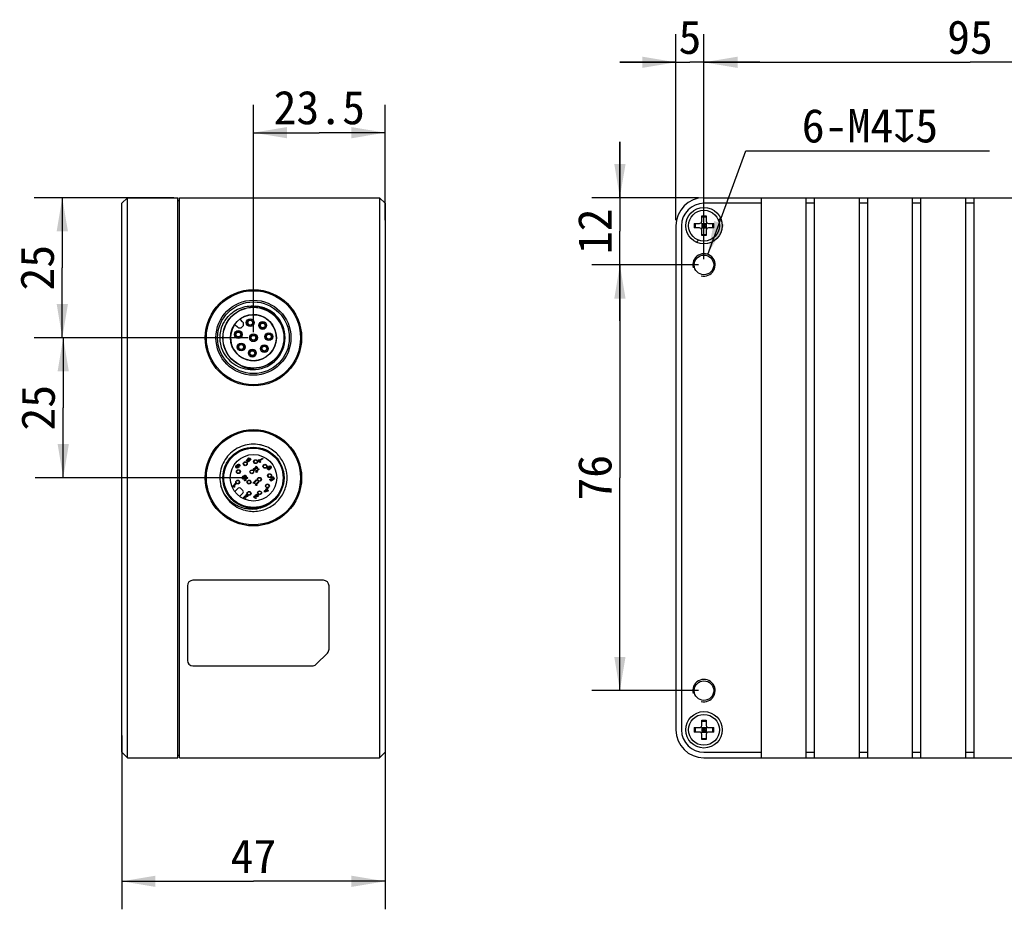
# Model space of a CAD drawing. Header units: millimetres. Extents: x 94 to 391, y 131 to 225.
# Tile 4 of 7: x 227 to 315, y 145 to 225. Entities that reach past the tile are written whole.
import ezdxf

# ---------------------------------------------------------------- set-up
doc = ezdxf.new("R2010")
doc.units = ezdxf.units.MM
doc.header["$LTSCALE"] = 23.1
doc.layers.get('0').update_dxf_attribs({"linetype": 'CONTINUOUS'})
for name, color, linetype in [('00_COMPONENTS', 7, 'CONTINUOUS'), ('03_ALL_AXES', 7, 'CONTINUOUS'), ('09_ALL_ROUNDS', 7, 'CONTINUOUS'), ('10_ALL_CHAMFER', 7, 'CONTINUOUS'), ('51__DRAFT_DIMS', 7, 'CONTINUOUS')]:
    doc.layers.add(name, color=color, linetype=linetype)
doc.styles.get("Standard").update_dxf_attribs({"font": 'simfang.ttf'})
doc.dimstyles.new('DIMSTYLE_2', dxfattribs={"dimtxt": 3, "dimasz": 3, "dimexe": 2.5, "dimexo": 0.5, "dimgap": 0.75, "dimtad": 1, "dimlfac": 2, "dimdsep": 46, "dimtxsty": 'STANDARD', "dimblk": '_FILLED', "dimblk1": '_FILLED', "dimblk2": '_FILLED', "dimcen": 0.09, "dimclrt": 3, "dimazin": 2, "dimtp": 0.3, "dimtm": 0.3, "dimtfac": 1, "dimtofl": 0, "dimtmove": 0, "dimatfit": 3, "dimldrblk": '_FILLED', "dimfxl": 1, "dimtolj": 1, "dimarcsym": 0})
doc.dimstyles.new('DIMSTYLE_3', dxfattribs={"dimtxt": 3, "dimasz": 3, "dimexe": 2.5, "dimexo": 0.5, "dimtad": 1, "dimlfac": 2, "dimdsep": 46, "dimtxsty": 'STANDARD', "dimblk": '_FILLED', "dimblk1": '_FILLED', "dimblk2": '_FILLED', "dimcen": 0.09, "dimclrt": 3, "dimazin": 2, "dimtp": 0.1, "dimtm": 0.1, "dimtfac": 1, "dimtofl": 0, "dimtmove": 0, "dimatfit": 1, "dimldrblk": '_FILLED', "dimfxl": 1, "dimtolj": 1, "dimarcsym": 0})
doc.dimstyles.new('DIMSTYLE_4', dxfattribs={"dimtxt": 3, "dimasz": 3, "dimexe": 2.5, "dimexo": 0.5, "dimgap": 0.75, "dimtad": 1, "dimlfac": 2, "dimdsep": 46, "dimtxsty": 'STANDARD', "dimblk": '_FILLED', "dimblk1": '_FILLED', "dimblk2": '_FILLED', "dimcen": 0.09, "dimclrt": 3, "dimazin": 2, "dimtp": 0.2, "dimtm": 0.2, "dimtfac": 1, "dimtofl": 0, "dimtmove": 0, "dimatfit": 3, "dimldrblk": '_FILLED', "dimfxl": 1, "dimtolj": 1, "dimarcsym": 0})
doc.dimstyles.new('DIMSTYLE_5', dxfattribs={"dimtxt": 3, "dimasz": 3, "dimexe": 2.5, "dimexo": 0.5, "dimgap": 0.75, "dimtad": 1, "dimlfac": 2, "dimdsep": 46, "dimtxsty": 'STANDARD', "dimblk": '_FILLED', "dimblk1": '_FILLED', "dimblk2": '_FILLED', "dimcen": 0.09, "dimclrt": 3, "dimazin": 2, "dimtp": 0.1, "dimtm": 0.1, "dimtfac": 1, "dimtofl": 0, "dimtmove": 0, "dimatfit": 3, "dimldrblk": '_FILLED', "dimfxl": 1, "dimtolj": 1, "dimarcsym": 0})

# ---------------------------------------------------------------- blocks, each defined once
blk = doc.blocks.new('_FILLED')
at = {"color": 0, "linetype": 'ByBlock'}
blk.add_solid([(0, 0), (-1, 0.167), (-1, -0.167)], dxfattribs=at)
blk = doc.blocks.new('*D4')
at = {"layer": '51__DRAFT_DIMS', "color": 4, "transparency": 16777216}
for p, q in [((236.019, 160.8), (236.019, 145.279)), ((259.519, 160.8), (259.519, 145.279)), ((236.019, 147.779), (247.769, 147.779)), ((259.519, 147.779), (247.769, 147.779))]:
    blk.add_line(p, q, dxfattribs=at)
at = {"layer": '51__DRAFT_DIMS', "color": 4, "transparency": 16777216, "xscale": 3, "yscale": 3, "zscale": 3, "rotation": 180}
blk.add_blockref('_FILLED', (236.019, 147.779), dxfattribs=at)
at = {"layer": '51__DRAFT_DIMS', "color": 4, "transparency": 16777216, "xscale": 3, "yscale": 3, "zscale": 3}
blk.add_blockref('_FILLED', (259.519, 147.779), dxfattribs=at)
at = {"layer": '51__DRAFT_DIMS', "color": 3, "transparency": 16777216, "insert": (247.769, 151.529), "char_height": 3, "width": 4.40625, "attachment_point": 2, "line_spacing_factor": 0.9}
blk.add_mtext('47', dxfattribs=at)
blk = doc.blocks.new('*D5')
at = {"layer": '51__DRAFT_DIMS', "color": 4, "transparency": 16777216}
for p, q in [((288.324, 203.739), (291.712, 212.979)), ((291.712, 212.979), (295.212, 212.979)), ((295.212, 212.979), (313.477, 212.979))]:
    blk.add_line(p, q, dxfattribs=at)
at = {"layer": '51__DRAFT_DIMS', "color": 4, "transparency": 16777216, "xscale": 3, "yscale": 3, "zscale": 3, "rotation": 249.8659788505}
blk.add_blockref('_FILLED', (288.324, 203.739), dxfattribs=at)
at = {"layer": '51__DRAFT_DIMS', "color": 3, "transparency": 16777216, "insert": (296.712, 216.729), "char_height": 3, "width": 15.26562, "attachment_point": 1, "line_spacing_factor": 0.9}
blk.add_mtext('6-M4\\fgdt;{\\fgdt;x}\\fFangSong;5', dxfattribs=at)
blk = doc.blocks.new('*D6')
at = {"layer": '51__DRAFT_DIMS', "color": 4, "transparency": 16777216}
for p, q in [((287.98, 203.3), (287.98, 223.386)), ((335.48, 203.3), (335.48, 223.386)), ((287.98, 220.886), (311.73, 220.886)), ((335.48, 220.886), (311.73, 220.886))]:
    blk.add_line(p, q, dxfattribs=at)
at = {"layer": '51__DRAFT_DIMS', "color": 4, "transparency": 16777216, "xscale": 3, "yscale": 3, "zscale": 3, "rotation": 180}
blk.add_blockref('_FILLED', (287.98, 220.886), dxfattribs=at)
at = {"layer": '51__DRAFT_DIMS', "color": 4, "transparency": 16777216, "xscale": 3, "yscale": 3, "zscale": 3}
blk.add_blockref('_FILLED', (335.48, 220.886), dxfattribs=at)
at = {"layer": '51__DRAFT_DIMS', "color": 3, "transparency": 16777216, "insert": (311.73, 224.636), "char_height": 3, "width": 4.40625, "attachment_point": 2, "line_spacing_factor": 0.9}
blk.add_mtext('95', dxfattribs=at)
blk = doc.blocks.new('*D8')
at = {"layer": '51__DRAFT_DIMS', "color": 4, "transparency": 16777216}
for p, q in [((287.48, 202.8), (277.979, 202.8)), ((280.479, 202.8), (280.479, 183.8)), ((280.479, 164.8), (280.479, 183.8)), ((287.48, 164.8), (277.979, 164.8))]:
    blk.add_line(p, q, dxfattribs=at)
at = {"layer": '51__DRAFT_DIMS', "color": 4, "transparency": 16777216, "xscale": 3, "yscale": 3, "zscale": 3}
for p, rotation in [((280.479, 202.8), 90), ((280.479, 164.8), 270)]:
    blk.add_blockref('_FILLED', p, dxfattribs=dict(at, rotation=rotation))
at = {"layer": '51__DRAFT_DIMS', "color": 3, "transparency": 16777216, "insert": (276.729, 183.8), "char_height": 3, "width": 4.40625, "attachment_point": 2, "rotation": 90, "line_spacing_factor": 0.9}
blk.add_mtext('76', dxfattribs=at)
blk = doc.blocks.new('*D9')
at = {"layer": '51__DRAFT_DIMS', "color": 4, "transparency": 16777216}
for p, q in [((280.479, 208.8), (280.479, 213.8)), ((280.479, 213.8), (280.479, 205.8)), ((287.48, 208.8), (277.979, 208.8)), ((280.479, 197.8), (280.479, 205.8)), ((287.48, 202.8), (277.979, 202.8)), ((280.479, 202.8), (280.479, 197.8))]:
    blk.add_line(p, q, dxfattribs=at)
at = {"layer": '51__DRAFT_DIMS', "color": 4, "transparency": 16777216, "xscale": 3, "yscale": 3, "zscale": 3}
for p, rotation in [((280.479, 208.8), 270), ((280.479, 202.8), 90)]:
    blk.add_blockref('_FILLED', p, dxfattribs=dict(at, rotation=rotation))
at = {"layer": '51__DRAFT_DIMS', "color": 3, "transparency": 16777216, "insert": (276.729, 205.8), "char_height": 3, "width": 4.40625, "attachment_point": 2, "rotation": 90, "line_spacing_factor": 0.9}
blk.add_mtext('12', dxfattribs=at)
blk = doc.blocks.new('*D10')
at = {"layer": '51__DRAFT_DIMS', "color": 4, "transparency": 16777216}
for p, q in [((285.48, 206.8), (285.48, 223.386)), ((287.98, 203.3), (287.98, 223.386)), ((285.48, 220.886), (280.48, 220.886)), ((280.48, 220.886), (286.73, 220.886)), ((292.98, 220.886), (286.73, 220.886)), ((287.98, 220.886), (292.98, 220.886))]:
    blk.add_line(p, q, dxfattribs=at)
at = {"layer": '51__DRAFT_DIMS', "color": 4, "transparency": 16777216, "xscale": 3, "yscale": 3, "zscale": 3}
blk.add_blockref('_FILLED', (285.48, 220.886), dxfattribs=at)
at = {"layer": '51__DRAFT_DIMS', "color": 4, "transparency": 16777216, "xscale": 3, "yscale": 3, "zscale": 3, "rotation": 180}
blk.add_blockref('_FILLED', (287.98, 220.886), dxfattribs=at)
at = {"layer": '51__DRAFT_DIMS', "color": 3, "transparency": 16777216, "insert": (286.73, 224.636), "char_height": 3, "width": 2.20312, "attachment_point": 2, "line_spacing_factor": 0.9}
blk.add_mtext('5', dxfattribs=at)
blk = doc.blocks.new('*D11')
at = {"layer": '51__DRAFT_DIMS', "color": 4, "transparency": 16777216}
for p, q in [((240.669, 208.8), (228.207, 208.8)), ((230.707, 208.8), (230.707, 202.55)), ((230.707, 196.3), (230.707, 202.55)), ((247.269, 196.3), (228.207, 196.3))]:
    blk.add_line(p, q, dxfattribs=at)
at = {"layer": '51__DRAFT_DIMS', "color": 4, "transparency": 16777216, "xscale": 3, "yscale": 3, "zscale": 3}
for p, rotation in [((230.707, 208.8), 90), ((230.707, 196.3), 270)]:
    blk.add_blockref('_FILLED', p, dxfattribs=dict(at, rotation=rotation))
at = {"layer": '51__DRAFT_DIMS', "color": 3, "transparency": 16777216, "insert": (226.957, 202.55), "char_height": 3, "width": 4.40625, "attachment_point": 2, "rotation": 90, "line_spacing_factor": 0.9}
blk.add_mtext('25', dxfattribs=at)
blk = doc.blocks.new('*D12')
at = {"layer": '51__DRAFT_DIMS', "color": 4, "transparency": 16777216}
for p, q in [((247.269, 196.3), (228.29, 196.3)), ((230.79, 196.3), (230.79, 190.05)), ((230.79, 183.8), (230.79, 190.05)), ((247.269, 183.8), (228.29, 183.8))]:
    blk.add_line(p, q, dxfattribs=at)
at = {"layer": '51__DRAFT_DIMS', "color": 4, "transparency": 16777216, "xscale": 3, "yscale": 3, "zscale": 3}
for p, rotation in [((230.79, 196.3), 90), ((230.79, 183.8), 270)]:
    blk.add_blockref('_FILLED', p, dxfattribs=dict(at, rotation=rotation))
at = {"layer": '51__DRAFT_DIMS', "color": 3, "transparency": 16777216, "insert": (227.04, 190.05), "char_height": 3, "width": 4.40625, "attachment_point": 2, "rotation": 90, "line_spacing_factor": 0.9}
blk.add_mtext('25', dxfattribs=at)
blk = doc.blocks.new('*D13')
at = {"layer": '51__DRAFT_DIMS', "color": 4, "transparency": 16777216}
for p, q in [((247.769, 196.8), (247.769, 217.104)), ((259.519, 206.8), (259.519, 217.104)), ((247.769, 214.604), (253.644, 214.604)), ((259.519, 214.604), (253.644, 214.604))]:
    blk.add_line(p, q, dxfattribs=at)
at = {"layer": '51__DRAFT_DIMS', "color": 4, "transparency": 16777216, "xscale": 3, "yscale": 3, "zscale": 3, "rotation": 180}
blk.add_blockref('_FILLED', (247.769, 214.604), dxfattribs=at)
at = {"layer": '51__DRAFT_DIMS', "color": 4, "transparency": 16777216, "xscale": 3, "yscale": 3, "zscale": 3}
blk.add_blockref('_FILLED', (259.519, 214.604), dxfattribs=at)
at = {"layer": '51__DRAFT_DIMS', "color": 3, "transparency": 16777216, "insert": (253.644, 218.354), "char_height": 3, "width": 8.8125, "attachment_point": 2, "line_spacing_factor": 0.9}
blk.add_mtext('23.5', dxfattribs=at)

msp = doc.modelspace()

# ---------------------------------------------------------------- linework, layer by layer
at = {"layer": '00_COMPONENTS', "color": 7}
for p, q in [((236.0185, 208.3001), (236.5185, 208.8001)), ((236.0185, 159.3001), (236.0185, 208.3001)), ((236.5185, 158.8001), (236.5185, 208.8001)), ((236.5185, 208.8001), (241.0185, 208.8001)), ((241.0185, 158.8001), (241.0185, 208.8001)), ((287.9799, 208.8001), (382.9799, 208.8001)), ((293.1049, 208.3001), (287.9799, 208.3001)), ((293.1049, 158.8001), (293.1049, 208.8001)), ((297.1049, 158.8001), (297.1049, 208.8001)), ((297.8549, 208.3001), (297.1049, 208.3001)), ((297.8549, 158.8001), (297.8549, 208.8001)), ((301.8549, 158.8001), (301.8549, 208.8001)), ((302.6049, 208.3001), (301.8549, 208.3001)), ((302.6049, 158.8001), (302.6049, 208.8001)), ((306.6049, 158.8001), (306.6049, 208.8001)), ((307.3549, 208.3001), (306.6049, 208.3001)), ((307.3549, 158.8001), (307.3549, 208.8001)), ((311.3549, 158.8001), (311.3549, 208.8001)), ((312.1049, 208.3001), (311.3549, 208.3001)), ((312.1049, 158.8001), (312.1049, 208.8001)), ((287.7213, 206.0415), (288.2385, 206.5587)), ((287.7213, 206.5587), (288.2385, 206.0415)), ((287.7799, 207.175), (287.8133, 207.1751)), ((287.7799, 206.7001), (287.7799, 207.175)), ((287.7799, 207.078), (288.1799, 207.078)), ((287.8133, 207.1751), (287.9799, 207.1751)), ((287.9799, 207.1751), (288.1799, 207.175)), ((288.1799, 207.175), (288.1799, 206.7001)), ((285.4799, 206.3001), (285.4799, 161.3001)), ((285.9799, 206.3001), (285.9799, 161.3001)), ((287.105, 206.5001), (287.1049, 206.4556)), ((287.105, 206.5001), (287.5799, 206.5001)), ((287.5799, 206.1001), (287.105, 206.1001)), ((287.202, 206.5001), (287.202, 206.1001)), ((287.7799, 206.5001), (287.7799, 206.1001)), ((287.7799, 206.5001), (288.1799, 206.5001)), ((287.7799, 206.3001), (288.1799, 206.3001)), ((287.7799, 206.1001), (288.1799, 206.1001)), ((287.7799, 205.4252), (287.7799, 205.9001)), ((287.9799, 206.5001), (287.9799, 206.1001)), ((288.1799, 206.5001), (288.1799, 206.1001)), ((288.1799, 205.9001), (288.1799, 205.4252)), ((288.3799, 206.5001), (288.8548, 206.5001)), ((288.8548, 206.1001), (288.3799, 206.1001)), ((288.7577, 206.5001), (288.7577, 206.1001)), ((288.8548, 206.1001), (288.8548, 206.1446)), ((287.7799, 205.5223), (288.1799, 205.5223)), ((287.9799, 205.4251), (287.7799, 205.4252)), ((288.1465, 205.4252), (287.9799, 205.4251)), ((288.1799, 205.4252), (288.1465, 205.4252)), ((246.8051, 197.7232), (246.6092, 197.9191)), ((247.6616, 197.7598), (247.7002, 197.768)), ((246.1496, 197.4594), (246.3455, 197.2636)), ((246.7698, 197.2636), (246.8051, 197.2989)), ((247.2339, 197.6689), (247.2726, 197.6771)), ((247.3038, 197.5304), (247.2651, 197.5221)), ((247.7314, 197.6213), (247.6927, 197.613)), ((248.3921, 197.458), (248.3605, 197.4818)), ((248.4508, 197.6016), (248.4824, 197.5778)), ((248.7413, 197.1949), (248.7097, 197.2187)), ((248.8, 197.3385), (248.8315, 197.3147)), ((246.3007, 196.3684), (246.3089, 196.4071)), ((246.3916, 196.7961), (246.3998, 196.8347)), ((246.4556, 196.3759), (246.4474, 196.3372)), ((246.5465, 196.8036), (246.5383, 196.7649)), ((247.547, 196.1846), (247.5749, 196.2126)), ((247.681, 196.1065), (247.653, 196.0785)), ((247.8561, 196.4937), (247.8841, 196.5217)), ((247.9901, 196.4156), (247.9622, 196.3877)), ((249.0515, 196.5891), (249.0488, 196.6286)), ((249.082, 196.153), (249.0793, 196.1925)), ((249.1984, 196.6391), (249.2011, 196.5996)), ((249.2289, 196.2029), (249.2316, 196.1635)), ((246.4909, 195.5863), (246.4671, 195.6179)), ((246.5869, 195.7081), (246.6107, 195.6765)), ((246.754, 195.2371), (246.7302, 195.2687)), ((246.85, 195.359), (246.8738, 195.3274)), ((248.5192, 195.2123), (248.5472, 195.2403)), ((248.6533, 195.1342), (248.6253, 195.1063)), ((248.8284, 195.5215), (248.8563, 195.5494)), ((248.9624, 195.4434), (248.9344, 195.4154)), ((247.4691, 194.8675), (247.4296, 194.8703)), ((247.4401, 195.0199), (247.4795, 195.0172)), ((247.9052, 194.837), (247.8657, 194.8398)), ((247.8762, 194.9894), (247.9157, 194.9867)), ((249.2181, 194.8505), (249.216, 194.8485)), ((248.5634, 185.5367), (248.6201, 185.48)), ((246.5352, 184.8123), (246.4806, 184.8669)), ((247.943, 184.332), (248.2227, 184.6117)), ((247.9567, 184.78), (248.0056, 184.8288)), ((248.0538, 184.6829), (247.9567, 184.78)), ((248.0056, 184.8288), (248.1584, 184.676)), ((248.2668, 184.5676), (248.0742, 184.3749)), ((248.1864, 185.3638), (248.2289, 185.4063)), ((248.3834, 185.1668), (248.1864, 185.3638)), ((248.2227, 184.6117), (248.2668, 184.5676)), ((248.2943, 185.3535), (248.4334, 185.2145)), ((248.4334, 185.2145), (248.3834, 185.1668)), ((249.0167, 184.7083), (249.0714, 184.6535)), ((246.9425, 183.5648), (247.2222, 183.8445)), ((247.2663, 183.8003), (247.0736, 183.6077)), ((247.2222, 183.8445), (247.2663, 183.8003)), ((247.9322, 184.5405), (247.9751, 184.4977)), ((247.9793, 184.2957), (247.943, 184.332)), ((248.0742, 184.3749), (248.1275, 184.3217)), ((248.0889, 184.2831), (248.0826, 184.2894)), ((248.1275, 184.3217), (248.0889, 184.2831)), ((249.2106, 183.6396), (249.257, 183.6861)), ((249.257, 183.6861), (249.3709, 183.5722)), ((249.5923, 183.6581), (249.5371, 183.7132)), ((245.8963, 183.034), (246.176, 183.3137)), ((245.9417, 182.9887), (245.8963, 183.034)), ((246.2312, 183.2586), (246.0386, 183.0659)), ((246.0386, 183.0659), (246.1051, 182.9994)), ((246.0665, 182.9608), (246.0586, 182.9686)), ((246.1051, 182.9994), (246.0665, 182.9608)), ((246.1046, 182.5604), (246.4074, 182.8632)), ((246.176, 183.3137), (246.2312, 183.2586)), ((246.6195, 182.8632), (246.8316, 182.6511)), ((246.9787, 183.5285), (246.9425, 183.5648)), ((247.0736, 183.6077), (247.1269, 183.5545)), ((247.0883, 183.5158), (247.082, 183.5221)), ((247.1269, 183.5545), (247.0883, 183.5158)), ((247.736, 183.3369), (248.0157, 183.6166)), ((247.7722, 183.3007), (247.736, 183.3369)), ((248.0598, 183.5725), (247.8672, 183.3799)), ((247.8672, 183.3799), (247.9204, 183.3266)), ((247.8818, 183.288), (247.8755, 183.2943)), ((247.9204, 183.3266), (247.8818, 183.288)), ((247.9112, 183.1617), (248.1909, 183.4414)), ((247.9474, 183.1255), (247.9112, 183.1617)), ((248.0157, 183.6166), (248.0598, 183.5725)), ((248.235, 183.3973), (248.0424, 183.2047)), ((248.0424, 183.2047), (248.0956, 183.1514)), ((248.057, 183.1128), (248.0507, 183.1191)), ((248.0956, 183.1514), (248.057, 183.1128)), ((248.1909, 183.4414), (248.235, 183.3973)), ((248.8743, 182.7959), (248.9173, 182.8388)), ((248.9173, 182.8388), (248.9484, 182.8077)), ((248.9484, 182.8077), (249.0102, 182.8696)), ((249.0654, 182.8144), (249.0035, 182.7526)), ((249.0102, 182.8696), (249.0654, 182.8144)), ((249.3642, 183.4859), (249.2106, 183.6396)), ((249.5371, 183.6203), (249.3642, 183.4859)), ((249.3709, 183.5722), (249.4414, 183.623)), ((249.4903, 183.6719), (249.5371, 183.6203)), ((246.8316, 182.4389), (246.5288, 182.1362)), ((247.0757, 182.0454), (247.1185, 182.0025)), ((247.1002, 182.2848), (247.149, 182.3337)), ((247.1972, 182.1878), (247.1002, 182.2848)), ((247.149, 182.3337), (247.3019, 182.1808)), ((247.9859, 182.0434), (248.0371, 181.9922)), ((247.9965, 182.0887), (247.9879, 182.0973)), ((248.0359, 182.1281), (247.9965, 182.0887)), ((248.1458, 182.0914), (248.0923, 182.145)), ((248.7305, 182.5899), (248.9055, 182.7648)), ((248.7932, 182.5272), (248.7305, 182.5899)), ((249.0662, 182.5946), (248.7932, 182.5272)), ((248.8379, 182.5893), (249.0303, 182.6399)), ((248.9055, 182.7648), (248.8743, 182.7959)), ((249.0303, 182.6399), (248.9606, 182.7096)), ((249.0035, 182.7526), (249.1138, 182.6423)), ((249.1138, 182.6423), (249.0662, 182.5946)), ((287.7799, 162.175), (287.8133, 162.1751)), ((287.7799, 161.7001), (287.7799, 162.175)), ((287.7799, 162.078), (288.1799, 162.078)), ((287.8133, 162.1751), (287.9799, 162.1751)), ((287.9799, 162.1751), (288.1799, 162.175)), ((288.1799, 162.175), (288.1799, 161.7001)), ((287.105, 161.5001), (287.1049, 161.4556)), ((287.105, 161.5001), (287.5799, 161.5001)), ((287.5799, 161.1001), (287.105, 161.1001)), ((287.202, 161.5001), (287.202, 161.1001)), ((287.7213, 161.5587), (288.2385, 161.0415)), ((287.7213, 161.0415), (288.2385, 161.5587)), ((287.7799, 161.5001), (287.7799, 161.1001)), ((287.7799, 161.5001), (288.1799, 161.5001)), ((287.7799, 161.3001), (288.1799, 161.3001)), ((287.7799, 161.1001), (288.1799, 161.1001)), ((287.7799, 160.4252), (287.7799, 160.9001)), ((287.9799, 161.5001), (287.9799, 161.1001)), ((288.1799, 161.5001), (288.1799, 161.1001)), ((288.1799, 160.9001), (288.1799, 160.4252)), ((288.3799, 161.5001), (288.8548, 161.5001)), ((288.8548, 161.1001), (288.3799, 161.1001)), ((288.7577, 161.5001), (288.7577, 161.1001)), ((288.8548, 161.1001), (288.8548, 161.1446)), ((287.7799, 160.5223), (288.1799, 160.5223)), ((287.9799, 160.4251), (287.7799, 160.4252)), ((288.1465, 160.4252), (287.9799, 160.4251)), ((288.1799, 160.4252), (288.1465, 160.4252)), ((236.0185, 159.3001), (236.5185, 158.8001)), ((287.9799, 159.3001), (293.1049, 159.3001)), ((297.1049, 159.3001), (297.8549, 159.3001)), ((301.8549, 159.3001), (302.6049, 159.3001)), ((306.6049, 159.3001), (307.3549, 159.3001)), ((311.3549, 159.3001), (312.1049, 159.3001)), ((236.5185, 158.8001), (241.0185, 158.8001)), ((287.9799, 158.8001), (382.9799, 158.8001))]:
    msp.add_line(p, q, dxfattribs=at)
at = {"layer": '00_COMPONENTS', "color": 4}
for p, q in [((289.2644, 206.7846), (289.4571, 206.9773)), ((287.3027, 204.8229), (287.4954, 205.0156))]:
    msp.add_line(p, q, dxfattribs=at)
at = {"layer": '00_COMPONENTS', "color": 7}
for centre, radius in [((287.9799, 206.3001), 1.625), ((287.9799, 206.3001), 1.375), ((287.9799, 202.8001), 0.875), ((247.7685, 196.3001), 4.2), ((247.7685, 196.3001), 3.35), ((247.7685, 196.3001), 3.2), ((247.7685, 196.3001), 2.7292), ((247.7685, 196.3001), 2.7146), ((247.7685, 196.3001), 2.0531), ((247.4827, 197.6451), 0.35), ((247.4827, 197.6451), 0.25), ((247.4827, 197.6451), 0.2125), ((248.596, 197.3982), 0.35), ((246.4236, 196.586), 0.35), ((248.596, 197.3982), 0.25), ((248.596, 197.3982), 0.2125), ((246.4236, 196.586), 0.25), ((246.4236, 196.586), 0.2125), ((247.7685, 196.3001), 0.35), ((247.7685, 196.3001), 0.25), ((247.7685, 196.3001), 0.2125), ((249.1402, 196.396), 0.35), ((249.1402, 196.396), 0.25), ((249.1402, 196.396), 0.2125), ((246.6704, 195.4726), 0.35), ((246.6704, 195.4726), 0.25), ((246.6704, 195.4726), 0.2125), ((247.6726, 194.9285), 0.35), ((247.6726, 194.9285), 0.25), ((247.6726, 194.9285), 0.2125), ((248.7408, 195.3278), 0.35), ((248.7408, 195.3278), 0.25), ((248.7408, 195.3278), 0.2125), ((247.7685, 183.8001), 4.2), ((247.7685, 183.8001), 2.7292), ((247.7685, 183.8001), 2.65), ((247.7685, 183.8001), 2.075), ((247.0381, 185.0527), 0.175), ((247.0381, 185.0527), 0.15), ((247.9547, 185.2381), 0.175), ((247.9547, 185.2381), 0.15), ((248.7939, 184.8254), 0.175), ((248.7939, 184.8254), 0.15), ((246.4253, 184.3462), 0.175), ((246.4253, 184.3462), 0.15), ((247.6262, 184.3314), 0.175), ((247.6262, 184.3314), 0.15), ((248.2998, 183.6578), 0.175), ((248.2998, 183.6578), 0.15), ((249.2066, 183.9862), 0.175), ((249.2066, 183.9862), 0.15), ((246.3713, 183.4126), 0.175), ((246.3713, 183.4126), 0.15), ((247.3796, 183.4112), 0.175), ((247.3796, 183.4112), 0.15), ((249.0211, 183.0696), 0.175), ((249.0211, 183.0696), 0.15), ((247.3811, 182.4029), 0.175), ((247.3811, 182.4029), 0.15), ((248.3147, 182.4569), 0.175), ((248.3147, 182.4569), 0.15), ((287.9799, 164.8001), 0.875), ((287.9799, 161.3001), 1.625), ((287.9799, 161.3001), 1.375)]:
    msp.add_circle(centre, radius, dxfattribs=at)
for centre, radius, start, end in [((287.9799, 206.3001), 2.5, 90, 180), ((287.9799, 206.3001), 2, 90, 180), ((287.5799, 206.7001), 0.2, 270, 360), ((288.3799, 206.7001), 0.2, 180, 270), ((423.362, 206.2996), 136.2572, 179.93441, 180.083896), ((287.5799, 205.9001), 0.2, 0, 90), ((288.3799, 205.9001), 0.2, 90, 180), ((152.5977, 206.3006), 136.2572, 359.93441, 0.083896), ((247.7685, 196.3001), 2.8293, 273.479354, 86.520646), ((247.6981, 196.1816), 2.9834, 141.489268, 151.499975), ((247.6816, 196.1933), 2.9632, 140.969468, 141.466749), ((246.6446, 197.9544), 0.05, 124.193077, 225), ((247.7685, 196.3001), 2.05, 315, 124.193077), ((247.7687, 196.3001), 3.0001, 157.50099, 202.49892), ((247.7675, 196.3001), 2.9991, 156.013239, 157.491966), ((247.7042, 196.1778), 2.9905, 154.659783, 154.861296), ((247.7092, 196.1753), 2.9961, 151.809546, 154.659007), ((247.7745, 196.297), 3.0067, 154.444728, 156.01329), ((247.7771, 196.2958), 3.0095, 154.234136, 154.444949), ((247.7775, 196.2956), 3.01, 154.017023, 154.234136), ((247.711, 196.1744), 2.9981, 151.496626, 151.809886), ((247.7785, 196.2951), 3.0111, 152.526061, 154.016953), ((247.7685, 196.3001), 2.05, 145.806923, 314.917122), ((246.1143, 197.4241), 0.05, 45, 145.806923), ((246.5576, 197.4757), 0.3, 225, 315), ((246.593, 197.511), 0.3, 315, 45), ((247.956, 196.2853), 2.8093, 266.173366, 269.678149), ((247.7704, 183.8097), 2.9902, 76.526912, 79.416092), ((247.7681, 183.7997), 3.0005, 74.640033, 76.527547), ((246.5134, 182.7571), 0.15, 45, 135), ((246.7256, 182.545), 0.15, 315, 44.999995), ((247.7694, 183.8034), 3.0033, 255.696747, 257.558661), ((287.9799, 161.3001), 2.5, 180, 270), ((287.9799, 161.3001), 2, 180, 270), ((423.362, 161.2996), 136.2572, 179.93441, 180.083896), ((287.5799, 161.7001), 0.2, 270, 360), ((287.5799, 160.9001), 0.2, 0, 90), ((288.3799, 161.7001), 0.2, 180, 270), ((288.3799, 160.9001), 0.2, 90, 180), ((152.5977, 161.3006), 136.2572, 359.93441, 0.083896)]:
    msp.add_arc(centre, radius, start, end, dxfattribs=at)
at = {"layer": '00_COMPONENTS', "color": 4}
for centre in [(287.9799, 202.8001), (287.9799, 164.8001)]:
    msp.add_arc(centre, 1, 255, 195, dxfattribs=at)
at = {"layer": '00_COMPONENTS', "color": 7}
for points, knots in [([(245.3798, 198.0593), (245.5311, 198.246), (245.8811, 198.5839), (246.5128, 198.9462), (247.2146, 199.1415), (247.7013, 199.1504), (247.9403, 199.1242)], [0, 0, 0, 0, 0.2500107, 0.5000226, 0.7500104, 1, 1, 1, 1]), ([(247.9403, 199.1242), (248.1686, 199.1062), (248.6227, 199.014), (249.2487, 198.7156), (249.6951, 198.3468), (249.9893, 197.9939), (250.238, 197.6076), (250.4561, 197.0713), (250.5349, 196.4977), (250.5116, 196.0388), (250.4313, 195.5866), (250.3071, 195.261), (250.1993, 195.059)], [0, 0, 0, 0, 0.1249528, 0.2498918, 0.3748351, 0.4374259, 0.5000163, 0.6249546, 0.7498917, 0.8124818, 0.8750654, 1, 1, 1, 1]), ([(244.9969, 195.1521), (245.1243, 194.8804), (245.4637, 194.3723), (246.1772, 193.801), (247.0309, 193.4739), (247.6421, 193.4434), (247.9403, 193.4761)], [0, 0, 0, 0, 0.2500419, 0.500053, 0.7500383, 1, 1, 1, 1]), ([(247.7685, 193.4823), (247.5516, 193.4968), (247.1195, 193.5766), (246.7181, 193.7557), (246.5316, 193.8673)], [0, 0, 0, 0, 0.5000341, 1, 1, 1, 1]), ([(248.3197, 186.7491), (248.0752, 186.7947), (247.5725, 186.825), (246.8324, 186.683), (246.1497, 186.3629), (245.5673, 185.884), (245.1211, 185.2763), (244.8387, 184.5771), (244.7373, 183.8303), (244.7953, 183.3301), (244.8542, 183.0884)], [0, 0, 0, 0, 0.1249996, 0.2499984, 0.3749976, 0.4999986, 0.6249915, 0.749992, 0.874997, 1, 1, 1, 1]), ([(247.1223, 180.8706), (247.3107, 180.8291), (247.6965, 180.7823), (248.468, 180.8381), (249.3911, 181.1873), (250.2556, 181.9909), (250.754, 183.0615), (250.8122, 184.2409), (250.4224, 185.355), (249.7684, 186.0942), (249.112, 186.5033), (248.7488, 186.6419), (248.5628, 186.693)], [0, 0, 0, 0, 0.0627161, 0.125435, 0.2502923, 0.3751466, 0.4999981, 0.6248474, 0.7497045, 0.8745615, 0.9372813, 1, 1, 1, 1]), ([(246.3504, 184.8935), (246.351, 184.8936), (246.3831, 184.9004), (246.41, 184.8832), (246.4289, 184.8643)], [0, 0, 0, 0, 0.0171929, 1, 1, 1, 1]), ([(249.0769, 184.5945), (249.1128, 184.5586), (249.1628, 184.5918), (249.2015, 184.6267), (249.2021, 184.6273)], [0, 0, 0, 0, 0.9837041, 1, 1, 1, 1]), ([(249.2021, 184.6275), (249.2015, 184.6274), (249.1835, 184.6244), (249.1557, 184.6252), (249.1246, 184.6563)], [0, 0, 0, 0, 0.0352244, 1, 1, 1, 1]), ([(249.3832, 181.5997), (249.2306, 181.4755), (248.8663, 181.2389), (248.2261, 181.0127), (247.5038, 180.952), (246.7808, 181.0778), (246.105, 181.3863), (245.5222, 181.8616), (245.0965, 182.4447), (244.9151, 182.8809), (244.8542, 183.0884)], [0, 0, 0, 0, 0.1100002, 0.2400002, 0.3700002, 0.5000002, 0.6300002, 0.7600002, 0.8900002, 1, 1, 1, 1]), ([(244.8789, 182.9944), (244.9491, 182.7424), (245.1569, 182.2546), (245.6469, 181.6306), (246.2817, 181.1548), (246.7739, 180.9578), (247.0274, 180.8932)], [0, 0, 0, 0, 0.2499985, 0.4999964, 0.7499973, 1, 1, 1, 1]), ([(247.846, 182.1596), (247.8744, 182.1879), (247.9104, 182.1879), (247.9335, 182.179), (247.9338, 182.1788)], [0, 0, 0, 0, 0.983889, 1, 1, 1, 1]), ([(247.934, 182.1791), (247.9339, 182.1794), (247.9269, 182.1914), (247.9087, 182.2395), (247.9563, 182.2872)], [0, 0, 0, 0, 0.0256905, 1, 1, 1, 1]), ([(248.9606, 182.7096), (248.8928, 182.6419), (248.8445, 182.596), (248.8381, 182.5895), (248.8379, 182.5892)], [0, 0, 0, 0, 0.9279032, 1, 1, 1, 1])]:
    msp.add_open_spline(points, degree=3, knots=knots, dxfattribs=at)
for points in [[(247.1758, 185.4146), (247.1999, 185.4386), (247.2302, 185.4493), (247.2645, 185.4386)], [(247.2645, 185.4386), (247.2511, 185.4788), (247.2538, 185.5115), (247.2901, 185.5478)], [(247.2901, 185.5478), (247.3255, 185.5832), (247.4035, 185.6155), (247.4776, 185.5415)], [(247.3492, 185.4934), (247.3295, 185.4737), (247.3157, 185.4394), (247.3464, 185.4087)], [(247.4331, 185.4977), (247.4043, 185.5265), (247.3685, 185.5127), (247.3492, 185.4934)], [(247.4291, 185.4126), (247.4559, 185.4394), (247.4583, 185.4725), (247.4331, 185.4977)], [(247.4776, 185.5415), (247.5497, 185.4694), (247.5276, 185.3977), (247.4894, 185.3595)], [(248.2289, 185.4063), (248.2849, 185.4087), (248.4361, 185.4229), (248.5634, 185.5367)], [(248.6201, 185.48), (248.5023, 185.374), (248.3432, 185.3551), (248.2943, 185.3535)], [(246.2303, 184.687), (246.1334, 184.7839), (246.2362, 184.8899), (246.2756, 184.9293)], [(246.4261, 184.6921), (246.3576, 184.6236), (246.2851, 184.6323), (246.2303, 184.687)], [(246.2855, 184.8257), (246.2536, 184.7938), (246.2477, 184.7603), (246.276, 184.7319)], [(246.2756, 184.9293), (246.384, 185.0376), (246.4702, 185.0215), (246.5207, 184.971)], [(246.276, 184.7319), (246.2902, 184.7178), (246.3229, 184.6992), (246.3631, 184.7394)], [(246.3729, 184.832), (246.3536, 184.8513), (246.3186, 184.8588), (246.2855, 184.8257)], [(246.4761, 184.9273), (246.4531, 184.9504), (246.4104, 184.9538), (246.3504, 184.8938)], [(246.3631, 184.7394), (246.4052, 184.7816), (246.3938, 184.8111), (246.3729, 184.832)], [(246.4289, 184.8643), (246.4825, 184.8107), (246.473, 184.739), (246.4261, 184.6921)], [(246.4805, 184.867), (246.4971, 184.8896), (246.4932, 184.9103), (246.4761, 184.9273)], [(246.5207, 184.971), (246.5683, 184.9234), (246.575, 184.8615), (246.5352, 184.8123)], [(247.1916, 185.2531), (247.1337, 185.311), (247.1372, 185.376), (247.1758, 185.4146)], [(247.2094, 185.2376), (247.2033, 185.2422), (247.1973, 185.2474), (247.1916, 185.2531)], [(247.2464, 185.2176), (247.2337, 185.222), (247.2212, 185.2288), (247.2094, 185.2376)], [(247.2345, 185.3677), (247.2133, 185.3465), (247.2145, 185.3185), (247.2322, 185.3008)], [(247.2322, 185.3008), (247.257, 185.276), (247.2842, 185.2771), (247.3047, 185.2976)], [(247.3035, 185.3681), (247.2818, 185.3898), (247.2546, 185.3878), (247.2345, 185.3677)], [(247.3551, 185.2425), (247.3237, 185.2111), (247.2839, 185.2044), (247.2464, 185.2176)], [(247.3047, 185.2976), (247.3212, 185.3142), (247.3271, 185.3445), (247.3035, 185.3681)], [(247.3464, 185.4087), (247.3665, 185.3886), (247.3988, 185.3823), (247.4291, 185.4126)], [(247.376, 185.3311), (247.387, 185.298), (247.3811, 185.2685), (247.3551, 185.2425)], [(247.4894, 185.3595), (247.4752, 185.3453), (247.4382, 185.3083), (247.376, 185.3311)], [(247.7714, 184.545), (247.7712, 184.5751), (247.7847, 184.6073), (247.8144, 184.637)], [(247.8144, 184.637), (247.8625, 184.6851), (247.9118, 184.6846), (247.9522, 184.6817)], [(247.8566, 184.591), (247.8381, 184.5724), (247.8263, 184.5417), (247.8477, 184.5203)], [(247.9953, 184.6169), (247.9184, 184.6206), (247.8881, 184.6225), (247.8566, 184.591)], [(247.9522, 184.6817), (248.0077, 184.6778), (248.0358, 184.6749), (248.0538, 184.6829)], [(248.1584, 184.676), (248.1241, 184.6448), (248.088, 184.6125), (247.9953, 184.6169)], [(248.9897, 184.6295), (248.9895, 184.6598), (248.9922, 184.6736), (249.0167, 184.7083)], [(249.0289, 184.5543), (249.0175, 184.5657), (248.9899, 184.6019), (248.9897, 184.6295)], [(249.2794, 184.5968), (249.2262, 184.5436), (249.1258, 184.4574), (249.0289, 184.5543)], [(249.0714, 184.6535), (249.0572, 184.6362), (249.0565, 184.6149), (249.0769, 184.5945)], [(249.1246, 184.6563), (249.0667, 184.7142), (249.0836, 184.7863), (249.1254, 184.8281)], [(249.1254, 184.8281), (249.1865, 184.8891), (249.2648, 184.8927), (249.3188, 184.8387)], [(249.1853, 184.7776), (249.1498, 184.7422), (249.1612, 184.7079), (249.1786, 184.6906)], [(249.1786, 184.6906), (249.1995, 184.6697), (249.2337, 184.6614), (249.2688, 184.6965)], [(249.2771, 184.7922), (249.257, 184.8123), (249.2231, 184.8154), (249.1853, 184.7776)], [(249.2688, 184.6965), (249.2991, 184.7268), (249.3035, 184.7658), (249.2771, 184.7922)], [(249.3188, 184.8387), (249.4035, 184.754), (249.3491, 184.6665), (249.2794, 184.5968)], [(246.7988, 183.7085), (246.7461, 183.7611), (246.7665, 183.8313), (246.8646, 183.9294)], [(247.0197, 183.7743), (246.9216, 183.6763), (246.8514, 183.6559), (246.7988, 183.7085)], [(246.91, 183.884), (246.8379, 183.8119), (246.8177, 183.7778), (246.8429, 183.7526)], [(246.8429, 183.7526), (246.8681, 183.7274), (246.9022, 183.7476), (246.9743, 183.8197)], [(246.8646, 183.9294), (246.9627, 184.0275), (247.0333, 184.0483), (247.0859, 183.9957)], [(247.0418, 183.9515), (247.0166, 183.9767), (246.9821, 183.9561), (246.91, 183.884)], [(246.9743, 183.8197), (247.0464, 183.8918), (247.067, 183.9263), (247.0418, 183.9515)], [(247.0859, 183.9957), (247.1386, 183.943), (247.1178, 183.8724), (247.0197, 183.7743)], [(247.7889, 184.4891), (247.7776, 184.5059), (247.7714, 184.525), (247.7714, 184.545)], [(247.8031, 184.4719), (247.7977, 184.4773), (247.793, 184.483), (247.7889, 184.4891)], [(247.9751, 184.4977), (247.8841, 184.4067), (247.8229, 184.4521), (247.8031, 184.4719)], [(247.8477, 184.5203), (247.8786, 184.4894), (247.9114, 184.5204), (247.9322, 184.5405)], [(248.0826, 184.2894), (248.04, 184.3319), (248.0011, 184.3157), (247.9793, 184.2957)], [(249.376, 183.6577), (249.3386, 183.6951), (249.3173, 183.7684), (249.3815, 183.8326)], [(249.3815, 183.8326), (249.4197, 183.8708), (249.5013, 183.9138), (249.5836, 183.8314)], [(249.4422, 183.7798), (249.4174, 183.755), (249.404, 183.718), (249.4331, 183.6888)], [(249.4331, 183.6888), (249.4406, 183.6813), (249.4599, 183.6628), (249.4903, 183.6719)], [(249.5363, 183.7905), (249.51, 183.8168), (249.4721, 183.8098), (249.4422, 183.7798)], [(249.5371, 183.7132), (249.5576, 183.7385), (249.5608, 183.766), (249.5363, 183.7905)], [(249.5836, 183.8314), (249.6273, 183.7877), (249.6459, 183.7172), (249.5923, 183.6581)], [(246.0586, 182.9686), (246.0055, 183.0218), (245.9637, 183.0084), (245.9417, 182.9887)], [(247.082, 183.5221), (247.0394, 183.5647), (247.0005, 183.5485), (246.9787, 183.5285)], [(247.8755, 183.2943), (247.833, 183.3369), (247.794, 183.3206), (247.7722, 183.3007)], [(248.0507, 183.1191), (248.0082, 183.1616), (247.9693, 183.1454), (247.9474, 183.1255)], [(249.4414, 183.623), (249.4241, 183.6262), (249.4032, 183.6305), (249.376, 183.6577)], [(246.9465, 181.9768), (246.9037, 182.0196), (246.9012, 182.0852), (246.9579, 182.1419)], [(247.1185, 182.0025), (247.0275, 181.9116), (246.9664, 181.9569), (246.9465, 181.9768)], [(246.9579, 182.1419), (247.0059, 182.19), (247.0553, 182.1895), (247.0956, 182.1866)], [(247, 182.0958), (246.9815, 182.0773), (246.9697, 182.0466), (246.9911, 182.0252)], [(246.9911, 182.0252), (247.022, 181.9943), (247.0549, 182.0252), (247.0757, 182.0454)], [(247.1388, 182.1218), (247.0618, 182.1255), (247.0315, 182.1273), (247, 182.0958)], [(247.0956, 182.1866), (247.1511, 182.1827), (247.1792, 182.1798), (247.1972, 182.1878)], [(247.3019, 182.1808), (247.2676, 182.1497), (247.2314, 182.1173), (247.1388, 182.1218)], [(247.8547, 181.9949), (247.8173, 182.0323), (247.787, 182.1005), (247.846, 182.1596)], [(248.0371, 181.9922), (247.9847, 181.9398), (247.9177, 181.9319), (247.8547, 181.9949)], [(247.9032, 182.1064), (247.8929, 182.0962), (247.872, 182.0658), (247.9024, 182.0355)], [(247.9024, 182.0355), (247.9402, 181.9977), (247.976, 182.0335), (247.9859, 182.0434)], [(247.9879, 182.0973), (247.9713, 182.1139), (247.9394, 182.1426), (247.9032, 182.1064)], [(247.9563, 182.2872), (247.9978, 182.3287), (248.0539, 182.3366), (248.1033, 182.3108)], [(248.0131, 182.2305), (247.9749, 182.1923), (248.0103, 182.1537), (248.0359, 182.1281)], [(248.1005, 182.2352), (248.0785, 182.2573), (248.0442, 182.2616), (248.0131, 182.2305)], [(248.0923, 182.145), (248.1071, 182.1597), (248.1379, 182.1979), (248.1005, 182.2352)], [(248.1033, 182.3108), (248.1168, 182.3037), (248.1298, 182.2942), (248.1419, 182.2821)], [(248.1419, 182.2821), (248.1683, 182.2557), (248.2333, 182.1789), (248.1458, 182.0914)]]:
    msp.add_open_spline(points, degree=3, dxfattribs=at)
at = {"layer": '03_ALL_AXES', "color": 7}
for p, q in [((241.0185, 208.5501), (241.1685, 208.5501)), ((241.1685, 158.8001), (241.1685, 208.8001)), ((241.1685, 208.8001), (259.0185, 208.8001)), ((241.0185, 159.0501), (241.1685, 159.0501)), ((241.1685, 158.8001), (259.0185, 158.8001))]:
    msp.add_line(p, q, dxfattribs=at)
for centre in [(247.7685, 196.3001), (247.7685, 183.8001)]:
    msp.add_circle(centre, 4.3, dxfattribs=at)
at = {"layer": '09_ALL_ROUNDS', "color": 7}
for p, q in [((241.8685, 174.1501), (241.8685, 167.5001)), ((254.0185, 174.6501), (242.3685, 174.6501)), ((254.5185, 168.5072), (254.5185, 174.1501)), ((254.3721, 168.1537), (253.365, 167.1466)), ((242.3685, 167.0001), (253.0114, 167.0001))]:
    msp.add_line(p, q, dxfattribs=at)
for centre, start, end in [((242.3685, 174.1501), 90, 180), ((254.0185, 174.1501), 0, 90), ((254.0185, 168.5072), 315, 360), ((242.3685, 167.5001), 180, 270), ((253.0114, 167.5001), 270, 315)]:
    msp.add_arc(centre, 0.5, start, end, dxfattribs=at)
at = {"layer": '10_ALL_CHAMFER', "color": 7}
for p, q in [((259.0185, 208.8001), (259.0185, 158.8001)), ((259.5185, 208.3001), (259.0185, 208.8001)), ((259.5185, 208.3001), (259.5185, 159.3001)), ((259.5185, 159.3001), (259.0185, 158.8001))]:
    msp.add_line(p, q, dxfattribs=at)

# ---------------------------------------------------------------- dimensions: what is measured, and where the dimension line sits
at = {"layer": '51__DRAFT_DIMS', "color": 4}
for base, p1, p2, dimstyle, picture, middle in [((287.9799, 220.886), (285.4799, 206.3001), (287.9799, 202.8001), 'DIMSTYLE_5', '*D10', (286.6947, 220.886)), ((335.4799, 220.886), (287.9799, 202.8001), (335.4799, 202.8001), 'DIMSTYLE_2', '*D6', (311.6566, 220.886)), ((259.5185, 147.7786), (236.0185, 161.3001), (259.5185, 161.3001), 'DIMSTYLE_2', '*D4', (247.6895, 147.7786))]:
    dim = msp.add_linear_dim(base=base, p1=p1, p2=p2, dimstyle=dimstyle, dxfattribs=at)
    dim.commit()
    dim.dimension.update_dxf_attribs({"geometry": picture, "text_midpoint": middle, "dimtype": 160})
for base, p1, p2, angle, dimstyle, picture, middle in [((247.7685, 214.6042), (259.5185, 206.3001), (247.7685, 196.3001), 180, 'DIMSTYLE_4', '*D13', (253.582, 214.6042)), ((280.4786, 202.8001), (287.9799, 208.8001), (287.9799, 202.8001), 270, 'DIMSTYLE_4', '*D9', (280.4786, 205.8851)), ((230.7069, 196.3001), (241.1685, 208.8001), (247.7685, 196.3001), 270, 'DIMSTYLE_4', '*D11', (230.7069, 202.4945)), ((280.4786, 164.8001), (287.9799, 202.8001), (287.9799, 164.8001), 270, 'DIMSTYLE_2', '*D8', (280.4786, 183.7972)), ((230.7901, 183.8001), (247.7685, 196.3001), (247.7685, 183.8001), 270, 'DIMSTYLE_4', '*D12', (230.7901, 189.9944))]:
    dim = msp.add_linear_dim(base=base, p1=p1, p2=p2, angle=angle, dimstyle=dimstyle, dxfattribs=at)
    dim.commit()
    dim.dimension.update_dxf_attribs({"geometry": picture, "text_midpoint": middle, "dimtype": 160})
dim = msp.add_diameter_dim_2p(p1=(288.3241, 203.739), p2=(287.6357, 201.8612), text='6-M<>{\\fgdt;x}5', dimstyle='DIMSTYLE_3', override={"dimtih": 1, "dimtoh": 1, "dimpost": '<>'}, dxfattribs=at)
dim.commit()
dim.dimension.update_dxf_attribs({"geometry": '*D5', "text_midpoint": (304.3445, 215.2291), "dimtype": 163})

doc.saveas('drawing.dxf')
